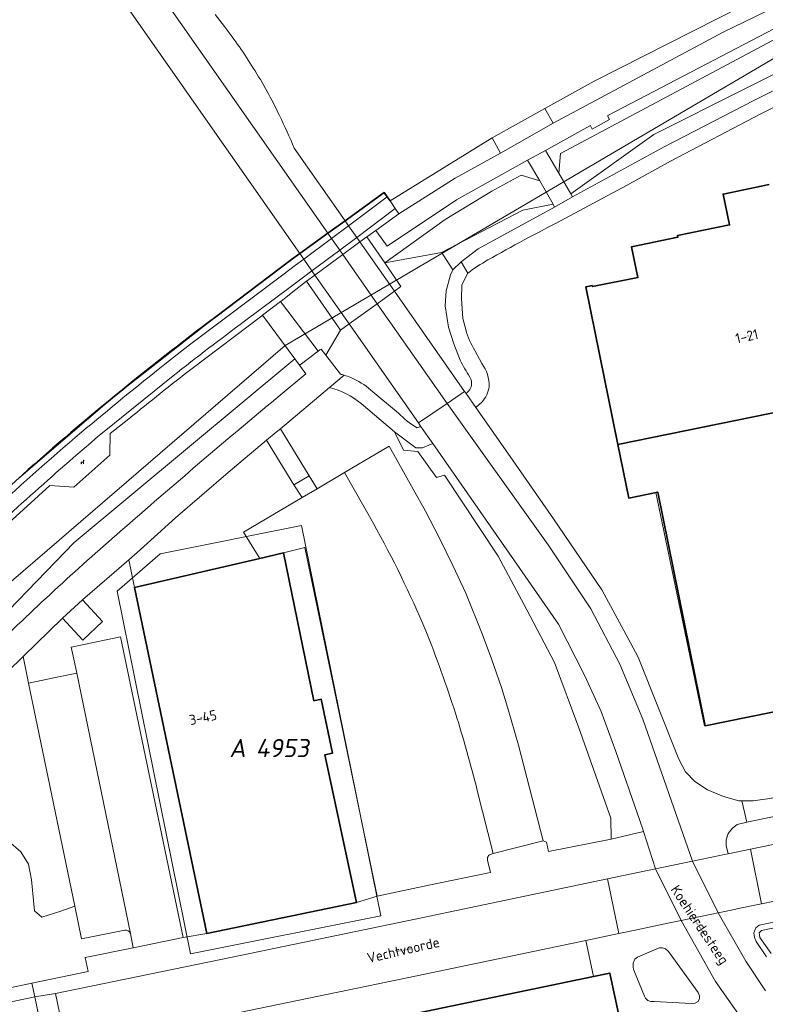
# Model space of a CAD drawing. Header units: metres. Extents: x 237319 to 238937, y 510065 to 511489.
# Tile 140 of 176: x 238328 to 238401, y 510727 to 510824. Entities that reach past the tile are written whole.
import ezdxf
from ezdxf.enums import TextEntityAlignment as Align

# ---------------------------------------------------------------- set-up
doc = ezdxf.new("R2010")
doc.units = ezdxf.units.M
for name, color, linetype, lineweight in [('B-WE-FV-GELEIDING_WILDRASTER-G', 252, 'Continuous', 18), ('B-WE-GK-KADEMUUR-G', 252, 'Continuous', 35), ('B-WE-GR-BEPLANTING_CULTUUR_HEESTERS-GV', 252, 'Continuous', 18), ('B-WE-GR-BEPLANTING_CULTUUR_ROOS-GV', 252, 'Continuous', 18), ('B-WE-GR-BEPLANTING_CULTUUR_VASTE PLANTENVAK-GV', 252, 'Continuous', 18), ('B-WE-GR-GRAS-GV', 252, 'Continuous', 13), ('B-WE-IE-MEUBILAIR_WEGMEUBILAIR-S', 252, 'Continuous', 25), ('B-WE-IE-TERREINAFSCHEIDING_KUNSTMATIG_MUUR-GV', 252, 'Continuous', 18), ('B-WE-KG-GRENS_PERCEEL-GV', 252, 'Continuous', 18), ('B-WE-KG-GRENS_PERCEEL-S', 252, 'Continuous', 25), ('B-WE-KW-KUNSTWERK_DEK-GV', 252, 'Continuous', 18), ('B-WE-OG-BEBOUWING-G', 252, 'Continuous', 35), ('B-WE-OG-BEBOUWING-GV', 252, 'Continuous', 35), ('B-WE-OG-BEBOUWING-T18', 252, 'Continuous', 18), ('B-WE-OG-BEBOUWING_HUISNUMMER-T18', 252, 'Continuous', 18), ('B-WE-OG-BEBOUWING_STRAATNAAM-T18', 252, 'Continuous', 18), ('B-WE-OG-TERREIN_BEGROEID-GV', 252, 'Continuous', 18), ('B-WE-OG-TERREIN_OEVER-GV', 252, 'Continuous', 18), ('B-WE-OG-TOPOGRAFIE-T18', 252, 'Continuous', 18), ('B-WE-OG-WATER-GV', 252, 'Continuous', 18), ('B-WE-VH-GESLOTENVERHARDING-GV', 252, 'Continuous', 18), ('B-WE-VH-GESLOTENVERHARDING_ASFALT-GV', 252, 'Continuous', 18), ('B-WE-VH-OPENVERHARDING-GV', 252, 'Continuous', 18), ('B-WE-VH-OPENVERHARDING_STRAATBAKSTEEN-GV', 252, 'Continuous', 18)]:
    doc.layers.add(name, color=color, linetype=linetype, lineweight=lineweight)
doc.styles.add('NLCS-ISO', font='isocpeur.ttf', dxfattribs={"height": 2.5})
doc.styles.add('NLCS-ISO-M100-T18', font='NLCS-ISO.ttf', dxfattribs={"height": 0.18})

# ---------------------------------------------------------------- blocks, each defined once
blk = doc.blocks.new('SKG-PERCEELNUMMER-SO')
at = {"style": 'NLCS-ISO', "oblique": 10, "flags": 1}
for tag, p in [('GEMEENTECODE', (0, 2.554)), ('PERCEELGROOTTE', (0, -2.446))]:
    blk.add_attdef(tag, text='', height=1.8, dxfattribs=at).set_placement(p, align=Align.MIDDLE_CENTER)
at = {"style": 'NLCS-ISO', "oblique": 10}
blk.add_attdef('SECTIE', text='', height=1.8, dxfattribs=at).set_placement((-0.5, 0), align=Align.MIDDLE_RIGHT)
blk.add_attdef('PERCEELNUMMER', text='', height=1.8, dxfattribs=at).set_placement((0.5, 0), align=Align.MIDDLE_LEFT)
blk = doc.blocks.new('brk-2025')
at = {"layer": 'B-WE-KG-GRENS_PERCEEL-GV', "flags": 128}
for points in [[(238231.922, 510549.452), (238236.176, 510580.823), (238237.202, 510588.391), (238240.276, 510603.337), (238247.485, 510638.42), (238262.406, 510678.404), (238265.555, 510685.343), (238277.933, 510706.512), (238290.887, 510728.696), (238325.986, 510768.014), (238354.023, 510792.177), (238403.109, 510821.014), (238452.711, 510841.197), (238502.093, 510852.531), (238551.952, 510858.287), (238601.829, 510858.689), (238638.972, 510855.507), (238651.961, 510854.301), (238684.981, 510851.961)], [(238684.981, 510851.961), (238651.961, 510854.301), (238638.972, 510855.507), (238601.829, 510858.689), (238551.952, 510858.287), (238502.093, 510852.531), (238452.711, 510841.197), (238403.109, 510821.014), (238354.023, 510792.177), (238325.986, 510768.014), (238290.887, 510728.696), (238277.933, 510706.512), (238265.555, 510685.343), (238262.406, 510678.404), (238247.485, 510638.42), (238240.276, 510603.337), (238272.94, 510598.481), (238267.546, 510594.635), (238250.227, 510577.667), (238249.058, 510575.878), (238236.176, 510580.823), (238231.922, 510549.452)], [(238401.815, 510808.072), (238397.266, 510807.13), (238397.897, 510804.083), (238392.766, 510803.044), (238392.796, 510802.861), (238388.218, 510801.93), (238388.839, 510798.883), (238384.368, 510797.985), (238384.348, 510798.083), (238383.695, 510797.95), (238384.704, 510792.995), (238387.402, 510779.744), (238387.941, 510777.096), (238390.616, 510777.641), (238395.432, 510754.575), (238412.676, 510758.07)], [(238412.676, 510758.07), (238395.432, 510754.575), (238390.616, 510777.641), (238387.941, 510777.096), (238387.402, 510779.744), (238384.704, 510792.995), (238383.695, 510797.95), (238384.348, 510798.083), (238384.368, 510797.985), (238388.839, 510798.883), (238388.218, 510801.93), (238392.796, 510802.861), (238392.766, 510803.044), (238397.897, 510804.083), (238397.266, 510807.13), (238401.815, 510808.072)]]:
    blk.add_lwpolyline(points, dxfattribs=at)
for points in [[(238363.445, 510735.807), (238355.631, 510774.373), (238341.671, 510771.566), (238337.415, 510767.908), (238344.658, 510732.073)], [(238337.415, 510767.908), (238341.671, 510771.566), (238355.631, 510774.373), (238363.445, 510735.807), (238344.658, 510732.073)]]:
    blk.add_lwpolyline(points, close=True, dxfattribs=at)
at = {"layer": 'B-WE-OG-BEBOUWING-G', "flags": 128}
for points in [[(238401.815, 510808.072), (238397.266, 510807.13), (238397.897, 510804.083), (238392.766, 510803.044), (238392.796, 510802.861), (238388.218, 510801.93), (238388.839, 510798.883), (238384.368, 510797.985), (238384.348, 510798.083), (238383.695, 510797.95), (238386.861, 510782.399), (238406.894, 510786.479)], [(238396.701, 510677.945), (238397.278, 510678.069), (238396.195, 510683.13), (238394.378, 510691.626), (238386.114, 510729.972), (238386.071, 510730.164), (238384.458, 510729.828), (238364.666, 510725.706), (238364.696, 510725.559), (238341.918, 510720.848), (238343.514, 510713.542), (238345.264, 510713.901)]]:
    blk.add_lwpolyline(points, dxfattribs=at)
for points in [[(238406.894, 510786.479), (238386.861, 510782.399), (238387.941, 510777.096), (238390.803, 510777.679), (238395.477, 510754.591), (238412.684, 510758.083), (238407.913, 510781.48)], [(238356.832, 510757.067), (238353.842, 510771.676), (238351.504, 510771.133), (238339.134, 510768.26), (238346.268, 510734.056), (238361.06, 510737.141), (238357.92, 510751.711), (238358.683, 510751.874), (238357.576, 510757.221)]]:
    blk.add_lwpolyline(points, close=True, dxfattribs=at)
at = {"layer": 'B-WE-KG-GRENS_PERCEEL-S'}
blk.add_blockref('SKG-PERCEELNUMMER-SO', (238350.615, 510752.392), dxfattribs=at).add_auto_attribs({'PERCEELNUMMER': '4953', 'SECTIE': 'A'})
at = {"layer": 'B-WE-OG-BEBOUWING_HUISNUMMER-T18', "style": 'NLCS-ISO-M100-T18'}
for s, rotation, p in [('1-21', 12.4, (238399.602, 510793.077)), ('3-45', 11.8, (238345.898, 510755.419))]:
    blk.add_text(s, height=1, rotation=rotation, dxfattribs=at).set_placement(p, align=Align.MIDDLE)
at = {"layer": 'B-WE-OG-BEBOUWING_STRAATNAAM-T18', "style": 'NLCS-ISO-M100-T18'}
for s, rotation, p in [('Koehierdesteeg', 303.9, (238394.837, 510734.85)), ('Vechtvoorde', 12.9, (238365.676, 510732.443))]:
    blk.add_text(s, height=1, rotation=rotation, dxfattribs=at).set_placement(p, align=Align.MIDDLE)
blk = doc.blocks.new('SIE-WEG_ZITBANK-SO')
at = {"color": 0, "linetype": 'ByBlock', "lineweight": 18}
blk.add_lwpolyline([(-0.91, -1.63), (-0.91, -0.2), (1.09, -0.2), (1.09, -1.63), (1.29, -1.63), (1.29, -0.21), (1.54, 1.78), (1.33, 1.78), (1.11, 0), (-1.11, 0), (-1.11, -1.63)], close=True, dxfattribs=at)
blk = doc.blocks.new('bgt-2025')
at = {"layer": 'B-WE-GK-KADEMUUR-G', "flags": 128}
for points in [[(238364.366, 510806.453), (238364.096, 510806.84), (238363.799, 510807.267), (238359.936, 510804.477)], [(238359.936, 510804.477), (238358.235, 510803.248)], [(238358.235, 510803.248), (238355.466, 510801.248)], [(238355.466, 510801.248), (238354.644, 510800.654)], [(238354.644, 510800.654), (238347.165, 510795.01)]]:
    blk.add_lwpolyline(points, dxfattribs=at)
at = {"layer": 'B-WE-GK-KADEMUUR-G'}
for points in [[(238347.165, 510795.01, 0.011129), (238337.153, 510787.151)], [(238337.153, 510787.151, 0.013046), (238327.455, 510778.83)]]:
    blk.add_lwpolyline(points, format="xyb", dxfattribs=at)
at = {"layer": 'B-WE-GR-BEPLANTING_CULTUUR_HEESTERS-GV', "flags": 128}
for points in [[(238353.75, 510796.653), (238353.555, 510796.506), (238357.273, 510791.603), (238357.369, 510791.675), (238357.441, 510791.729), (238357.554, 510791.814), (238358.012, 510791.221), (238359.475, 510793.669), (238356.129, 510798.507), (238354.776, 510797.459)], [(238354.866, 510778.397), (238352.179, 510782.805), (238348.394, 510779.624), (238343.175, 510775.149), (238339.682, 510771.987), (238338.567, 510770.977), (238339.134, 510768.26), (238351.504, 510771.133), (238349.9, 510773.715), (238355.674, 510777.136)], [(238324.702, 510756.612), (238322.704, 510754.555), (238321.946, 510755.271), (238320.268, 510753.506), (238321.048, 510752.744), (238323.135, 510748.975), (238325.514, 510744.622), (238326.703, 510743.199), (238327.915, 510742.144), (238328.656, 510740.91), (238328.948, 510739.362), (238329.24, 510736.299), (238329.991, 510735.669), (238331.859, 510736.292), (238333.233, 510736.764), (238328.673, 510758.8), (238328.135, 510761.436), (238325.051, 510758.436), (238323.961, 510757.367)]]:
    blk.add_lwpolyline(points, close=True, dxfattribs=at)
for points in [[(238358.398, 510788.025), (238353.536, 510783.945), (238356.365, 510779.294), (238357.161, 510778.007), (238359.874, 510779.612), (238364.273, 510782.213), (238366.651, 510777.982), (238367.856, 510775.804), (238369.238, 510773.123), (238370.571, 510770.434), (238371.837, 510767.699), (238373.472, 510763.676), (238374.393, 510761.202)], [(238374.393, 510761.202), (238375.366, 510758.361), (238375.957, 510756.441), (238377.063, 510752.665), (238379.492, 510743.236), (238379.806, 510743.085), (238380.008, 510742.182), (238386.195, 510743.389), (238386.166, 510745.469), (238383.023, 510754.398), (238380.6, 510760.829), (238377.875, 510766.05), (238375.058, 510771.363), (238369.744, 510779.354), (238368.972, 510779.127), (238367.122, 510781.679), (238365.707, 510781.834), (238364.803, 510783.65), (238361.506, 510786.43)], [(238438.832, 510758.209), (238434.247, 510757.226), (238435.28, 510752.289), (238417.756, 510748.648), (238416.747, 510753.583), (238416.196, 510753.483), (238416.196, 510752.861), (238416.151, 510752.03), (238415.857, 510750.93), (238415.193, 510749.761), (238414.446, 510748.867), (238413.622, 510748.317), (238412.89, 510747.866), (238411.609, 510747.56), (238399.619, 510745.078), (238398.66, 510744.84), (238398.176, 510744.486), (238397.768, 510743.949), (238397.574, 510743.336), (238397.574, 510742.778), (238397.746, 510741.945), (238399.954, 510742.4), (238433.747, 510749.362), (238435.613, 510749.746)], [(238404.006, 510735.541), (238400.825, 510734.902), (238400.478, 510734.627), (238400.287, 510734.131), (238400.353, 510733.665), (238400.514, 510733.294), (238401.539, 510731.774)], [(238402.006, 510732.089), (238400.903, 510733.674), (238400.817, 510734.139), (238401.041, 510734.38), (238426.827, 510739.654)], [(238333.917, 510705.274), (238329.276, 510727.817), (238325.837, 510727.099), (238315.228, 510724.885)]]:
    blk.add_lwpolyline(points, dxfattribs=at)
at = {"layer": 'B-WE-GR-BEPLANTING_CULTUUR_HEESTERS-GV'}
blk.add_lwpolyline([(238361.506, 510786.43, 0.103186), (238358.398, 510788.025)], format="xyb", dxfattribs=at)
at = {"layer": 'B-WE-GR-BEPLANTING_CULTUUR_ROOS-GV', "flags": 128}
for points in [[(238370.567, 510799.653), (238369.612, 510801.119), (238369.449, 510801.37), (238363.852, 510800.332), (238365.438, 510797.993), (238364.799, 510797.529), (238363.099, 510796.297), (238360.334, 510794.292), (238359.475, 510793.669), (238358.012, 510791.221), (238359.465, 510789.338)], [(238371.294, 510790.728), (238370.655, 510792.337), (238370.143, 510793.975), (238369.821, 510796.099), (238369.902, 510797.566), (238370.336, 510799.141), (238370.567, 510799.653)], [(238362.481, 510787.768), (238365.196, 510785.468)], [(238367.392, 510784.207), (238367.18, 510784.51), (238369.995, 510786.443), (238371.728, 510787.632), (238371.881, 510787.413), (238371.968, 510787.485)]]:
    blk.add_lwpolyline(points, dxfattribs=at)
at = {"layer": 'B-WE-GR-BEPLANTING_CULTUUR_ROOS-GV'}
for points in [[(238372.257, 510789.05, -0.027759), (238371.294, 510790.728)], [(238359.465, 510789.338, -0.011422), (238359.835, 510789.232)], [(238359.835, 510789.232, -0.02279), (238360.486, 510788.993)], [(238360.486, 510788.993, -0.076927), (238362.481, 510787.768)], [(238371.968, 510787.485, 0.376384), (238372.257, 510789.05)], [(238365.196, 510785.468, 0.051521), (238367.016, 510784.026)], [(238367.016, 510784.026, 0.162895), (238367.392, 510784.207)]]:
    blk.add_lwpolyline(points, format="xyb", dxfattribs=at)
at = {"layer": 'B-WE-GR-BEPLANTING_CULTUUR_ROOS-GV', "flags": 128}
blk.add_lwpolyline([(238383.557, 510759.594), (238381.009, 510764.633), (238377.189, 510770.146), (238368.59, 510782.492), (238367.583, 510782.039), (238366.92, 510782.046), (238364.803, 510783.65), (238365.707, 510781.834), (238367.122, 510781.679), (238368.972, 510779.127), (238369.744, 510779.354), (238375.058, 510771.363), (238377.875, 510766.05), (238380.6, 510760.829), (238383.023, 510754.398), (238386.166, 510745.469), (238386.195, 510743.389), (238389.407, 510744.142), (238389.335, 510744.366), (238386.67, 510752.06), (238385.215, 510756.002)], close=True, dxfattribs=at)
at = {"layer": 'B-WE-GR-BEPLANTING_CULTUUR_VASTE PLANTENVAK-GV', "flags": 128}
blk.add_lwpolyline([(238394.797, 510728.242), (238391.869, 510732.3), (238391.583, 510732.565), (238391.259, 510732.656), (238390.976, 510732.656), (238390.7, 510732.563), (238388.8, 510731.716), (238388.528, 510731.528), (238388.372, 510731.134), (238388.372, 510730.758), (238388.417, 510730.537), (238388.452, 510730.451), (238389.496, 510727.862), (238389.593, 510727.678), (238389.829, 510727.461), (238390.131, 510727.366), (238390.436, 510727.349), (238394.133, 510727.145), (238394.5, 510727.195), (238394.802, 510727.365), (238394.931, 510727.645), (238394.914, 510727.913)], close=True, dxfattribs=at)
at = {"layer": 'B-WE-GR-GRAS-GV', "flags": 128}
for points in [[(238403.119, 510822.814), (238381.194, 510811.149), (238381.031, 510809.182), (238382.231, 510807.134), (238390.404, 510813.008), (238408.254, 510821.973)], [(238408.254, 510821.973), (238390.404, 510813.008), (238382.231, 510807.134), (238382.398, 510806.849), (238391.439, 510811.779), (238400.286, 510816.386), (238407.058, 510819.769)]]:
    blk.add_lwpolyline(points, dxfattribs=at)
at = {"layer": 'B-WE-IE-TERREINAFSCHEIDING_KUNSTMATIG_MUUR-GV', "flags": 128}
blk.add_lwpolyline([(238403.095, 510823.889), (238385.863, 510814.876), (238385.864, 510814.791), (238386.03, 510814.5), (238384.326, 510813.547), (238384.173, 510813.871), (238384.158, 510813.902), (238384.098, 510813.873), (238379.708, 510811.441), (238381.031, 510809.182), (238381.194, 510811.149), (238403.119, 510822.814)], dxfattribs=at)
blk.add_lwpolyline([(238362.96, 510803.537), (238362.073, 510802.912), (238363.852, 510800.332), (238369.82, 510804.603), (238374.421, 510807.405), (238377.308, 510808.98), (238379.161, 510808.438), (238377.956, 510810.479), (238370.937, 510806.555), (238364.098, 510801.978), (238363.057, 510803.39)], close=True, dxfattribs=at)
at = {"layer": 'B-WE-KW-KUNSTWERK_DEK-GV', "flags": 128}
for points in [[(238280.011, 510909.068), (238332.609, 510833.91), (238332.787, 510833.656), (238333.468, 510832.683), (238334.677, 510830.955), (238355.466, 510801.248), (238355.854, 510800.695), (238356.657, 510799.547), (238356.956, 510799.119), (238360.334, 510794.292), (238367.18, 510784.51), (238369.995, 510786.443), (238371.728, 510787.632), (238364.799, 510797.529), (238361.387, 510802.403), (238361.075, 510802.849), (238360.275, 510803.992), (238359.936, 510804.477), (238354.915, 510811.649)], [(238348.018, 510823.675), (238347.09, 510824.87)]]:
    blk.add_lwpolyline(points, dxfattribs=at)
at = {"layer": 'B-WE-KW-KUNSTWERK_DEK-GV'}
for points in [[(238350.867, 510819.57, 0.02615), (238348.018, 510823.675)], [(238353.442, 510814.899, 0.029792), (238350.867, 510819.57)], [(238354.915, 510811.649, 0.016305), (238353.442, 510814.899)]]:
    blk.add_lwpolyline(points, format="xyb", dxfattribs=at)
at = {"layer": 'B-WE-OG-BEBOUWING-GV', "flags": 128}
for points in [[(238401.815, 510808.072), (238397.266, 510807.13), (238397.897, 510804.083), (238392.766, 510803.044), (238392.796, 510802.861), (238388.218, 510801.93), (238388.839, 510798.883), (238384.368, 510797.985), (238384.348, 510798.083), (238383.695, 510797.95), (238386.861, 510782.399), (238406.894, 510786.479)], [(238396.701, 510677.945), (238397.278, 510678.069), (238396.195, 510683.13), (238394.378, 510691.626), (238386.114, 510729.972), (238386.071, 510730.164), (238384.458, 510729.828), (238364.666, 510725.706), (238364.696, 510725.559), (238341.918, 510720.848), (238343.514, 510713.542), (238345.264, 510713.901)]]:
    blk.add_lwpolyline(points, dxfattribs=at)
for points in [[(238406.894, 510786.479), (238386.861, 510782.399), (238387.941, 510777.096), (238390.803, 510777.679), (238395.477, 510754.591), (238412.684, 510758.083), (238407.913, 510781.48)], [(238356.832, 510757.067), (238353.842, 510771.676), (238351.504, 510771.133), (238339.134, 510768.26), (238346.268, 510734.056), (238361.06, 510737.141), (238357.92, 510751.711), (238358.683, 510751.874), (238357.576, 510757.221)]]:
    blk.add_lwpolyline(points, close=True, dxfattribs=at)
at = {"layer": 'B-WE-OG-TERREIN_BEGROEID-GV', "flags": 128}
for points in [[(238373.45, 510786.592), (238372.834, 510786.049), (238376.002, 510781.513), (238380.514, 510775.054), (238385.289, 510768.031), (238388.108, 510762.794), (238388.863, 510761.374), (238392.902, 510751.293), (238393.535, 510750.057), (238394.47, 510749.088), (238395.706, 510748.253), (238397.293, 510747.602), (238398.814, 510747.184), (238399.126, 510747.184), (238400.217, 510747.184), (238401.887, 510747.418)], [(238412.684, 510758.083), (238395.477, 510754.591), (238390.803, 510777.679), (238387.941, 510777.096), (238386.861, 510782.399), (238383.695, 510797.95), (238384.348, 510798.083), (238384.368, 510797.985), (238388.839, 510798.883), (238388.218, 510801.93), (238392.796, 510802.861), (238392.766, 510803.044), (238397.897, 510804.083), (238397.266, 510807.13), (238401.815, 510808.072)], [(238407.708, 510818.417), (238400.988, 510815.06), (238392.055, 510810.386), (238387.725, 510807.966), (238381.212, 510804.474)], [(238372.042, 510799.308), (238371.472, 510798.159), (238371.414, 510796.815), (238371.551, 510794.838), (238371.842, 510793.737)], [(238286.375, 510729.744), (238286.268, 510729.571), (238286.902, 510728.97), (238290.207, 510726.745), (238296.42, 510733.135), (238303.82, 510741.973), (238311.985, 510750.754), (238333.159, 510772.694), (238344.366, 510782.015), (238354.967, 510790.834), (238351.758, 510795.153)], [(238351.758, 510795.153), (238351.702, 510795.111), (238344.817, 510789.908)], [(238372.739, 510791.657), (238373.434, 510790.396)], [(238353.53, 510787.265), (238356.058, 510789.365), (238355.427, 510790.214), (238354.967, 510790.834), (238344.366, 510782.015), (238333.159, 510772.694), (238311.985, 510750.754), (238303.82, 510741.973), (238296.42, 510733.135), (238290.207, 510726.745), (238290.571, 510726.5), (238290.628, 510726.58)], [(238338.581, 510784.915), (238336.74, 510783.455), (238336.686, 510781.341), (238333.13, 510778.175), (238330.765, 510778.32), (238327.06, 510774.941), (238321.228, 510769.485), (238315.569, 510763.838), (238310.058, 510758.05), (238304.689, 510752.131), (238303.622, 510750.988), (238303.77, 510748.675), (238300.615, 510745.048), (238298.319, 510745.048), (238296.443, 510742.566)], [(238338.166, 510734.413), (238333.9, 510733.538), (238333.233, 510736.764), (238331.859, 510736.292), (238329.991, 510735.669), (238329.24, 510736.299), (238328.948, 510739.362), (238328.656, 510740.91), (238327.915, 510742.144), (238326.703, 510743.199), (238325.514, 510744.622), (238323.135, 510748.975), (238321.048, 510752.744), (238320.268, 510753.506), (238318.011, 510751.134)], [(238426.827, 510739.654), (238401.041, 510734.38), (238400.817, 510734.139), (238400.903, 510733.674), (238402.006, 510732.089)], [(238322.921, 510727.891), (238328.999, 510729.162), (238334.555, 510730.323), (238334.254, 510731.683), (238339.005, 510732.663), (238338.73, 510734.061)]]:
    blk.add_lwpolyline(points, dxfattribs=at)
at = {"layer": 'B-WE-OG-TERREIN_BEGROEID-GV'}
for points in [[(238381.212, 510804.474, 0.011602), (238374.03, 510800.621)], [(238374.03, 510800.621, 0.030702), (238372.042, 510799.308)], [(238371.842, 510793.737, 0.058952), (238372.739, 510791.657)], [(238373.434, 510790.396, -0.162677), (238374.173, 510788.077)], [(238344.817, 510789.908, 0.007761), (238338.581, 510784.915)], [(238339.84, 510775.633, -0.006002), (238353.53, 510787.265)], [(238374.173, 510788.077, -0.139452), (238373.45, 510786.592)], [(238326.795, 510763.796, -0.014064), (238339.84, 510775.633)], [(238338.73, 510734.061, 0.399874), (238338.166, 510734.413)]]:
    blk.add_lwpolyline(points, format="xyb", dxfattribs=at)
at = {"layer": 'B-WE-OG-TERREIN_OEVER-GV', "flags": 128}
for points in [[(238437.443, 510840.815), (238437.394, 510840.906), (238436.462, 510841.594), (238431.447, 510840.475), (238423.519, 510837.577), (238415.788, 510834.168), (238406.488, 510829.433), (238384.521, 510818.272), (238379.668, 510815.576), (238380.489, 510814.136), (238397.252, 510823.118), (238415.133, 510831.823), (238428.3, 510837.447)], [(238364.89, 510805.701), (238365.25, 510805.183), (238370.786, 510808.704), (238375.28, 510811.177), (238374.451, 510812.694), (238364.366, 510806.453)], [(238379.161, 510808.438), (238377.308, 510808.98), (238374.421, 510807.405), (238369.82, 510804.603), (238363.852, 510800.332), (238369.449, 510801.37), (238377.467, 510805.533), (238380.475, 510806.126)], [(238369.612, 510801.119), (238370.567, 510799.653), (238371.403, 510800.423), (238373.058, 510801.711), (238380.609, 510805.846), (238380.475, 510806.126), (238377.467, 510805.533), (238369.449, 510801.37)]]:
    blk.add_lwpolyline(points, close=True, dxfattribs=at)
at = {"layer": 'B-WE-VH-GESLOTENVERHARDING-GV', "flags": 128}
for points in [[(238316.749, 510868.283), (238316.524, 510868.428), (238316.148, 510868.465), (238315.319, 510868.261), (238284.485, 510912.257), (238280.823, 510917.484), (238279.122, 510916.301), (238282.795, 510911.052), (238335.306, 510836.013), (238336.232, 510834.69), (238358.235, 510803.248), (238358.592, 510802.738), (238359.394, 510801.592), (238359.701, 510801.153), (238363.099, 510796.297), (238369.995, 510786.443), (238371.728, 510787.632), (238364.799, 510797.529), (238361.387, 510802.403), (238361.075, 510802.849), (238360.275, 510803.992), (238359.936, 510804.477), (238354.915, 510811.649)], [(238381.212, 510804.474), (238387.725, 510807.966), (238392.055, 510810.386), (238400.988, 510815.06), (238407.708, 510818.417)], [(238489.142, 510847.691), (238489.002, 510847.664), (238481.892, 510846.094), (238472.216, 510843.785), (238457.97, 510839.766), (238446.019, 510835.897), (238441.22, 510834.301), (238431.939, 510830.804), (238425.189, 510828.11), (238420.541, 510826.112), (238413.668, 510822.945), (238407.058, 510819.769), (238400.286, 510816.386), (238391.439, 510811.779), (238382.398, 510806.849), (238380.609, 510805.846), (238373.058, 510801.711), (238371.403, 510800.423), (238372.042, 510799.308)], [(238348.018, 510823.675), (238347.09, 510824.87)], [(238371.842, 510793.737), (238371.551, 510794.838), (238371.414, 510796.815), (238371.472, 510798.159), (238372.042, 510799.308), (238371.403, 510800.423), (238370.567, 510799.653)], [(238370.567, 510799.653), (238370.336, 510799.141), (238369.902, 510797.566), (238369.821, 510796.099), (238370.143, 510793.975), (238370.655, 510792.337), (238371.294, 510790.728)], [(238373.434, 510790.396), (238372.739, 510791.657)], [(238371.968, 510787.485), (238371.881, 510787.413), (238372.834, 510786.049), (238373.45, 510786.592)], [(238401.434, 510728.418), (238399.496, 510731.336), (238396.785, 510736.121), (238393.12, 510735.354), (238396.525, 510729.329), (238399.625, 510724.874), (238401.67, 510722.634)]]:
    blk.add_lwpolyline(points, dxfattribs=at)
for points in [[(238279.122, 510916.301), (238276.316, 510914.348), (238279.663, 510909.566), (238279.837, 510909.317), (238280.011, 510909.068), (238332.609, 510833.91), (238332.787, 510833.656), (238333.468, 510832.683), (238334.677, 510830.955), (238355.466, 510801.248), (238355.854, 510800.695), (238356.657, 510799.547), (238356.956, 510799.119), (238360.334, 510794.292), (238367.18, 510784.51), (238369.995, 510786.443), (238363.099, 510796.297), (238359.701, 510801.153), (238359.394, 510801.592), (238358.592, 510802.738), (238358.235, 510803.248), (238336.232, 510834.69), (238335.306, 510836.013), (238282.795, 510911.052)], [(238367.18, 510784.51), (238367.392, 510784.207), (238368.59, 510782.492), (238377.189, 510770.146), (238381.009, 510764.633), (238383.557, 510759.594), (238385.215, 510756.002), (238386.67, 510752.06), (238389.335, 510744.366), (238389.407, 510744.142), (238390.589, 510740.463), (238394.227, 510741.225), (238389.324, 510755.24), (238387.045, 510760.69), (238384.21, 510766.154), (238379.974, 510772.462), (238370.172, 510786.192), (238369.995, 510786.443)], [(238390.589, 510740.463), (238393.12, 510735.354), (238396.785, 510736.121), (238394.227, 510741.225)]]:
    blk.add_lwpolyline(points, close=True, dxfattribs=at)
at = {"layer": 'B-WE-VH-GESLOTENVERHARDING-GV'}
for points in [[(238350.867, 510819.57, 0.02615), (238348.018, 510823.675)], [(238353.442, 510814.899, 0.029792), (238350.867, 510819.57)], [(238354.915, 510811.649, 0.016305), (238353.442, 510814.899)], [(238374.03, 510800.621, -0.011602), (238381.212, 510804.474)], [(238372.042, 510799.308, -0.030702), (238374.03, 510800.621)], [(238372.739, 510791.657, -0.058952), (238371.842, 510793.737)], [(238371.294, 510790.728, 0.027759), (238372.257, 510789.05)], [(238374.173, 510788.077, 0.162677), (238373.434, 510790.396)], [(238372.257, 510789.05, -0.376384), (238371.968, 510787.485)], [(238373.45, 510786.592, 0.139452), (238374.173, 510788.077)]]:
    blk.add_lwpolyline(points, format="xyb", dxfattribs=at)
at = {"layer": 'B-WE-VH-GESLOTENVERHARDING_ASFALT-GV', "flags": 128}
for points in [[(238371.728, 510787.632), (238369.995, 510786.443), (238370.172, 510786.192), (238379.974, 510772.462), (238384.21, 510766.154), (238387.045, 510760.69), (238389.324, 510755.24), (238394.227, 510741.225), (238396.757, 510741.755), (238397.407, 510741.875), (238397.746, 510741.945), (238397.574, 510742.778), (238397.574, 510743.336), (238397.768, 510743.949), (238398.176, 510744.486), (238398.66, 510744.84), (238399.619, 510745.078), (238399.126, 510747.184), (238398.814, 510747.184), (238397.293, 510747.602), (238395.706, 510748.253), (238394.47, 510749.088), (238393.535, 510750.057), (238392.902, 510751.293), (238388.863, 510761.374), (238388.108, 510762.794), (238385.289, 510768.031), (238380.514, 510775.054), (238376.002, 510781.513), (238372.834, 510786.049), (238371.881, 510787.413)], [(238399.126, 510747.184), (238399.619, 510745.078), (238411.609, 510747.56), (238412.89, 510747.866), (238413.622, 510748.317), (238414.446, 510748.867), (238415.193, 510749.761), (238415.857, 510750.93), (238416.151, 510752.03), (238416.196, 510752.861), (238416.196, 510753.483), (238414.213, 510753.122), (238414.21, 510752.29), (238414.072, 510751.58), (238413.737, 510750.938), (238413.22, 510750.395), (238412.734, 510749.984), (238412.139, 510749.679), (238401.887, 510747.418), (238400.217, 510747.184)]]:
    blk.add_lwpolyline(points, close=True, dxfattribs=at)
at = {"layer": 'B-WE-VH-OPENVERHARDING-GV', "flags": 128}
for points in [[(238415.133, 510831.823), (238397.252, 510823.118), (238380.489, 510814.136), (238375.28, 510811.177), (238370.786, 510808.704), (238365.25, 510805.183), (238362.96, 510803.537), (238363.057, 510803.39), (238364.098, 510801.978), (238370.937, 510806.555), (238377.956, 510810.479), (238379.708, 510811.441), (238384.098, 510813.873), (238384.158, 510813.902), (238384.173, 510813.871), (238384.326, 510813.547), (238386.03, 510814.5), (238385.864, 510814.791), (238385.863, 510814.876), (238403.095, 510823.889)], [(238342.142, 510790.334), (238344.574, 510792.235), (238353.785, 510799.151), (238355.037, 510800.086), (238355.854, 510800.695), (238358.592, 510802.738), (238360.275, 510803.992), (238364.096, 510806.84), (238363.799, 510807.267), (238359.936, 510804.477), (238358.235, 510803.248)], [(238359.394, 510801.592), (238361.075, 510802.849), (238364.89, 510805.701), (238364.366, 510806.453), (238364.096, 510806.84), (238360.275, 510803.992), (238358.592, 510802.738), (238355.854, 510800.695), (238355.037, 510800.086), (238353.785, 510799.151), (238344.574, 510792.235), (238342.142, 510790.334)], [(238344.817, 510789.908), (238351.702, 510795.111), (238351.758, 510795.153), (238353.555, 510796.506), (238353.75, 510796.653), (238354.776, 510797.459), (238356.129, 510798.507), (238356.956, 510799.119), (238359.701, 510801.153), (238361.387, 510802.403), (238362.073, 510802.912), (238362.96, 510803.537), (238365.25, 510805.183), (238364.89, 510805.701), (238361.075, 510802.849)], [(238358.235, 510803.248), (238355.466, 510801.248), (238354.644, 510800.654), (238347.165, 510795.01), (238337.153, 510787.151), (238327.455, 510778.83), (238318, 510770.008), (238308.831, 510760.588), (238299.946, 510750.75), (238291.566, 510740.733), (238284.275, 510731.121), (238284.788, 510730.722)], [(238361.075, 510802.849), (238359.394, 510801.592), (238356.657, 510799.547), (238355.835, 510798.933), (238354.499, 510797.932), (238350.006, 510794.556)], [(238350.006, 510794.556), (238354.499, 510797.932), (238355.835, 510798.933), (238356.657, 510799.547), (238359.394, 510801.592)], [(238359.465, 510789.338), (238358.012, 510791.221), (238357.554, 510791.814), (238357.441, 510791.729), (238357.369, 510791.675), (238357.273, 510791.603), (238355.489, 510790.265), (238355.427, 510790.214), (238356.058, 510789.365), (238353.53, 510787.265)], [(238318.011, 510751.134), (238320.268, 510753.506), (238321.946, 510755.271), (238322.704, 510754.555), (238324.702, 510756.612), (238323.961, 510757.367), (238325.051, 510758.436), (238328.135, 510761.436), (238332.033, 510765.229), (238333.982, 510767.027), (238338.567, 510770.977), (238339.682, 510771.987), (238343.175, 510775.149), (238348.394, 510779.624), (238352.179, 510782.805), (238353.108, 510783.586), (238353.536, 510783.945), (238358.398, 510788.025), (238359.835, 510789.232)], [(238342.948, 510789.166), (238336.124, 510783.661)], [(238336.124, 510783.661), (238342.948, 510789.166)], [(238359.835, 510789.232), (238358.398, 510788.025)], [(238365.196, 510785.468), (238362.481, 510787.768)], [(238361.506, 510786.43), (238364.803, 510783.65), (238366.92, 510782.046), (238367.583, 510782.039), (238368.59, 510782.492), (238367.392, 510784.207)], [(238296.443, 510742.566), (238298.319, 510745.048), (238300.615, 510745.048), (238303.77, 510748.675), (238303.622, 510750.988), (238304.689, 510752.131), (238310.058, 510758.05), (238315.569, 510763.838), (238321.228, 510769.485), (238327.06, 510774.941), (238330.765, 510778.32), (238333.13, 510778.175), (238336.686, 510781.341), (238336.74, 510783.455), (238338.581, 510784.915)], [(238375.366, 510758.361), (238374.393, 510761.202), (238373.472, 510763.676), (238371.837, 510767.699), (238370.571, 510770.434), (238369.238, 510773.123), (238367.856, 510775.804), (238366.651, 510777.982), (238364.273, 510782.213), (238359.874, 510779.612), (238362.72, 510774.581)], [(238362.72, 510774.581), (238359.874, 510779.612), (238357.161, 510778.007)], [(238357.161, 510778.007), (238355.674, 510777.136), (238349.9, 510773.715), (238351.504, 510771.133), (238353.842, 510771.676), (238355.968, 510772.223), (238363.112, 510737.766), (238368.189, 510738.832), (238374.273, 510740.103), (238374.006, 510741.299)], [(238338.73, 510734.061), (238333.422, 510759.787), (238331.957, 510759.483), (238328.673, 510758.8), (238333.233, 510736.764), (238333.9, 510733.538), (238338.166, 510734.413)], [(238372.981, 510748.204), (238374.566, 510741.961), (238379.492, 510743.236), (238377.063, 510752.665), (238375.957, 510756.441), (238375.366, 510758.361)], [(238374.366, 510741.909), (238374.566, 510741.961), (238372.981, 510748.204)], [(238363.112, 510737.766), (238361.06, 510737.141), (238346.268, 510734.056), (238343.944, 510733.683), (238339.005, 510732.663), (238334.254, 510731.683), (238334.555, 510730.323), (238328.999, 510729.162), (238329.276, 510727.817), (238331.336, 510728.134), (238348.77, 510731.724), (238366.84, 510735.488), (238385.848, 510739.47), (238390.589, 510740.463), (238389.407, 510744.142), (238386.195, 510743.389), (238380.008, 510742.182), (238379.806, 510743.085), (238379.492, 510743.236), (238374.566, 510741.961), (238374.366, 510741.909)], [(238374.006, 510741.299), (238374.273, 510740.103), (238368.189, 510738.832), (238363.112, 510737.766)], [(238344.562, 510725.238), (238367.001, 510729.89), (238383.716, 510733.387), (238386.979, 510734.07), (238385.848, 510739.47), (238366.84, 510735.488), (238348.77, 510731.724), (238331.336, 510728.134), (238334.738, 510711.609), (238338.422, 510693.81), (238342.134, 510675.911), (238346.794, 510653.149), (238347.858, 510647.805), (238348.21, 510645.932)], [(238401.67, 510722.634), (238399.625, 510724.874), (238396.525, 510729.329), (238393.12, 510735.354), (238391.964, 510735.112), (238388.752, 510734.44), (238386.979, 510734.07), (238383.716, 510733.387), (238384.458, 510729.828), (238386.071, 510730.164), (238386.114, 510729.972), (238394.378, 510691.626), (238396.195, 510683.13), (238397.278, 510678.069), (238401.209, 510657.857), (238403.07, 510649.852)], [(238342.44, 510711.544), (238342.44, 510712.299), (238342.642, 510712.853), (238342.969, 510713.205), (238343.221, 510713.406), (238343.514, 510713.542), (238341.918, 510720.848), (238364.696, 510725.559), (238364.666, 510725.706), (238384.458, 510729.828), (238383.716, 510733.387), (238367.001, 510729.89), (238344.562, 510725.238)], [(238348.21, 510645.932), (238347.858, 510647.805), (238346.794, 510653.149), (238342.134, 510675.911), (238338.422, 510693.81), (238334.738, 510711.609), (238331.336, 510728.134), (238329.276, 510727.817), (238333.917, 510705.274), (238337.436, 510688.349), (238335.992, 510688.04), (238334.415, 510687.689), (238334.954, 510685.442), (238334.984, 510685.448), (238337.522, 510685.975), (238338.705, 510680.245), (238338.932, 510679.104)]]:
    blk.add_lwpolyline(points, dxfattribs=at)
for points in [[(238374.451, 510812.694), (238375.28, 510811.177), (238380.489, 510814.136), (238379.668, 510815.576)], [(238377.956, 510810.479), (238379.161, 510808.438), (238380.475, 510806.126), (238380.609, 510805.846), (238382.398, 510806.849), (238382.231, 510807.134), (238381.031, 510809.182), (238379.708, 510811.441)], [(238364.799, 510797.529), (238365.438, 510797.993), (238363.852, 510800.332), (238362.073, 510802.912), (238361.387, 510802.403), (238359.701, 510801.153), (238356.956, 510799.119), (238356.129, 510798.507), (238359.475, 510793.669), (238360.334, 510794.292), (238363.099, 510796.297)], [(238353.555, 510796.506), (238351.758, 510795.153), (238354.967, 510790.834), (238355.427, 510790.214), (238355.489, 510790.265), (238357.273, 510791.603)], [(238354.866, 510778.397), (238354.93, 510778.443), (238356.365, 510779.294), (238353.536, 510783.945), (238353.108, 510783.586), (238352.179, 510782.805)], [(238354.93, 510778.443), (238354.866, 510778.397), (238355.674, 510777.136), (238357.161, 510778.007), (238356.365, 510779.294)], [(238353.842, 510771.676), (238356.832, 510757.067), (238357.576, 510757.221), (238358.683, 510751.874), (238357.92, 510751.711), (238361.06, 510737.141), (238363.112, 510737.766), (238355.968, 510772.223)], [(238346.268, 510734.056), (238339.134, 510768.26), (238338.567, 510770.977), (238333.982, 510767.027), (238335.977, 510764.882), (238334.032, 510763.061), (238332.033, 510765.229), (238328.135, 510761.436), (238328.673, 510758.8), (238331.957, 510759.483), (238333.422, 510759.787), (238333.132, 510761.179), (238332.887, 510762.36), (238337.764, 510763.379), (238343.944, 510733.683)], [(238332.033, 510765.229), (238334.032, 510763.061), (238335.977, 510764.882), (238333.982, 510767.027)], [(238333.422, 510759.787), (238338.73, 510734.061), (238339.005, 510732.663), (238343.944, 510733.683), (238337.764, 510763.379), (238332.887, 510762.36), (238333.132, 510761.179)], [(238434.851, 510743.966), (238433.747, 510749.362), (238399.954, 510742.4), (238401.066, 510737.005), (238403.607, 510737.528)], [(238397.445, 510736.259), (238398.519, 510736.48), (238398.61, 510736.499), (238401.066, 510737.005), (238399.954, 510742.4), (238397.746, 510741.945), (238397.407, 510741.875), (238396.757, 510741.755), (238394.227, 510741.225), (238396.785, 510736.121)], [(238393.12, 510735.354), (238390.589, 510740.463), (238385.848, 510739.47), (238386.979, 510734.07), (238388.752, 510734.44), (238391.964, 510735.112)], [(238388.452, 510730.451), (238388.417, 510730.537), (238388.372, 510730.758), (238388.372, 510731.134), (238388.528, 510731.528), (238388.8, 510731.716), (238390.7, 510732.563), (238390.976, 510732.656), (238391.259, 510732.656), (238391.583, 510732.565), (238391.869, 510732.3), (238394.797, 510728.242), (238394.914, 510727.913), (238394.931, 510727.645), (238394.802, 510727.365), (238394.5, 510727.195), (238394.133, 510727.145), (238390.436, 510727.349), (238390.131, 510727.366), (238389.829, 510727.461), (238389.593, 510727.678), (238389.496, 510727.862)], [(238296.824, 510721.057), (238315.228, 510724.885), (238325.837, 510727.099), (238329.276, 510727.817), (238328.999, 510729.162), (238322.921, 510727.891), (238315.828, 510726.409), (238308.933, 510724.968), (238296.572, 510722.376)]]:
    blk.add_lwpolyline(points, close=True, dxfattribs=at)
at = {"layer": 'B-WE-VH-OPENVERHARDING-GV'}
for points in [[(238350.006, 510794.556, 0.009324), (238342.948, 510789.166)], [(238342.948, 510789.166, -0.009324), (238350.006, 510794.556)], [(238342.142, 510790.334, 0.006198), (238333.89, 510783.587)], [(238333.89, 510783.587, -0.006198), (238342.142, 510790.334)], [(238338.581, 510784.915, -0.007761), (238344.817, 510789.908)], [(238359.835, 510789.232, 0.011422), (238359.465, 510789.338)], [(238360.486, 510788.993, 0.02279), (238359.835, 510789.232)], [(238362.481, 510787.768, 0.076927), (238360.486, 510788.993)], [(238353.53, 510787.265, 0.006002), (238339.84, 510775.633)], [(238358.398, 510788.025, -0.103186), (238361.506, 510786.43)], [(238367.016, 510784.026, -0.051521), (238365.196, 510785.468)], [(238333.89, 510783.587, 0.009955), (238324.403, 510775.186)], [(238324.403, 510775.186, -0.009955), (238333.89, 510783.587)], [(238336.124, 510783.661, 0.008153), (238329.3, 510777.723)], [(238329.3, 510777.723, -0.008153), (238336.124, 510783.661)], [(238367.392, 510784.207, -0.162895), (238367.016, 510784.026)], [(238329.3, 510777.723, 0.008876), (238322.545, 510771.521)], [(238322.545, 510771.521, -0.008876), (238329.3, 510777.723)], [(238339.84, 510775.633, 0.014064), (238326.795, 510763.796)], [(238367.891, 510763.99, 0.028042), (238362.72, 510774.581)], [(238362.72, 510774.581, -0.028042), (238367.891, 510763.99)], [(238370.818, 510755.851, 0.01858), (238367.891, 510763.99)], [(238367.891, 510763.99, -0.01858), (238370.818, 510755.851)], [(238372.981, 510748.204, 0.015055), (238370.818, 510755.851)], [(238370.818, 510755.851, -0.015055), (238372.981, 510748.204)], [(238374.006, 510741.299, -0.459558), (238374.366, 510741.909)], [(238374.366, 510741.909, 0.459558), (238374.006, 510741.299)], [(238338.166, 510734.413, -0.399874), (238338.73, 510734.061)]]:
    blk.add_lwpolyline(points, format="xyb", dxfattribs=at)
at = {"layer": 'B-WE-VH-OPENVERHARDING_STRAATBAKSTEEN-GV', "flags": 128}
for points in [[(238401.539, 510731.774), (238400.514, 510733.294), (238400.353, 510733.665), (238400.287, 510734.131), (238400.478, 510734.627), (238400.825, 510734.902), (238404.006, 510735.541)], [(238403.607, 510737.528), (238401.066, 510737.005), (238398.61, 510736.499), (238398.519, 510736.48), (238397.445, 510736.259), (238396.785, 510736.121), (238399.496, 510731.336), (238401.434, 510728.418)]]:
    blk.add_lwpolyline(points, dxfattribs=at)
at = {"layer": 'B-WE-IE-MEUBILAIR_WEGMEUBILAIR-S', "xscale": 0.1, "yscale": 0.1, "zscale": 0.1}
blk.add_blockref('SIE-WEG_ZITBANK-SO', (238333.975, 510780.649), dxfattribs=at)
at = {"layer": 'B-WE-KG-GRENS_PERCEEL-GV'}
blk.add_blockref('brk-2025', (0, 0), dxfattribs=at)
at = {"layer": 'B-WE-OG-BEBOUWING-T18', "style": 'NLCS-ISO-M100-T18'}
for s, rotation, p in [('1-21', 12.4, (238399.602, 510793.077)), ('3-45', 11.8, (238345.898, 510755.419))]:
    blk.add_text(s, height=0.18, rotation=rotation, dxfattribs=at).set_placement(p, align=Align.MIDDLE)
at = {"layer": 'B-WE-OG-TOPOGRAFIE-T18', "style": 'NLCS-ISO-M100-T18'}
for s, rotation, p in [('Koehierdesteeg', 303.9, (238394.837, 510734.85)), ('Vechtvoorde', 12.9, (238365.676, 510732.443))]:
    blk.add_text(s, height=0.18, rotation=rotation, dxfattribs=at).set_placement(p, align=Align.MIDDLE)

msp = doc.modelspace()

# ---------------------------------------------------------------- linework, layer by layer
at = {"layer": 'B-WE-OG-WATER-GV', "flags": 128}
msp.add_lwpolyline([(238276.273, 510719.336), (238284.275, 510731.121), (238291.566, 510740.733), (238299.946, 510750.75), (238308.831, 510760.588), (238318, 510770.008), (238327.455, 510778.83), (238337.153, 510787.151), (238347.165, 510795.01), (238354.644, 510800.654), (238355.466, 510801.248), (238358.235, 510803.248), (238359.936, 510804.477), (238363.799, 510807.267), (238364.096, 510806.84), (238364.366, 510806.453), (238374.451, 510812.694), (238379.668, 510815.576), (238384.521, 510818.272), (238406.488, 510829.433)], dxfattribs=at)

# ---------------------------------------------------------------- block references
at = {"layer": 'B-WE-FV-GELEIDING_WILDRASTER-G'}
msp.add_blockref('bgt-2025', (0, 0), dxfattribs=at)

doc.saveas('drawing.dxf')
